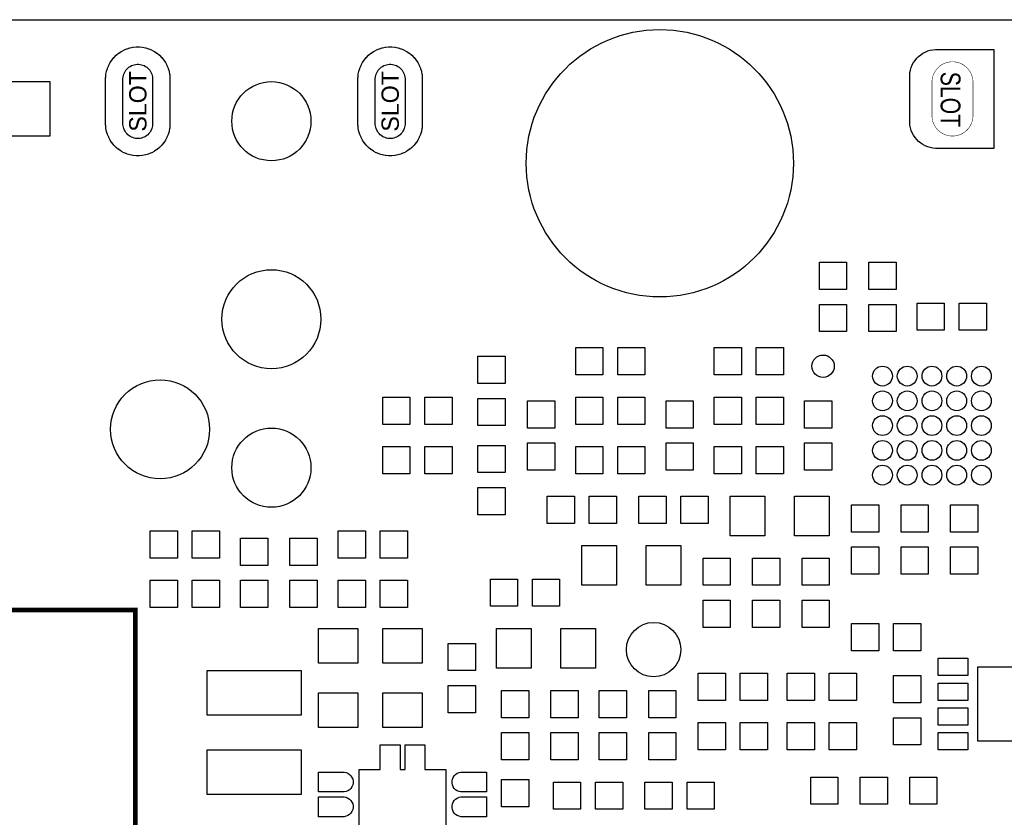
# Model space of a CAD drawing. Header units: metres. Extents: x -5.5 to 63.5, y -3.5 to 57.5.
# Tile 7 of 9: x 18.7 to 38.6, y 41.4 to 57.5. Entities that reach past the tile are written whole.
import ezdxf
from ezdxf.enums import TextEntityAlignment as Align

# ---------------------------------------------------------------- set-up
doc = ezdxf.new("R2010")
doc.units = ezdxf.units.M

msp = doc.modelspace()

# ---------------------------------------------------------------- linework, layer by layer
at = {"layer": 'BOARD_OUTLINE'}
for points in [[(-2.5, 57.5), (38.8, 57.5)], [(21.33281, 56.40116), (21.34136, 56.37297), (21.34711, 56.34406), (21.35, 56.31474), (21.35, 55.38524), (21.34711, 55.35594), (21.34136, 55.32703), (21.3328, 55.29882), (21.32152, 55.27159), (21.30762, 55.24558), (21.29125, 55.22107), (21.27255, 55.19829), (21.25171, 55.17745), (21.22893, 55.15875), (21.20442, 55.14238), (21.17841, 55.12848), (21.15118, 55.1172), (21.12297, 55.10864), (21.09406, 55.10289), (21.06474, 55.1), (21.03526, 55.1), (21.00594, 55.10289), (20.97703, 55.10864), (20.94882, 55.1172), (20.92159, 55.12848), (20.89558, 55.14238), (20.87107, 55.15875), (20.84829, 55.17745), (20.82745, 55.19829), (20.80875, 55.22107), (20.79238, 55.24558), (20.77848, 55.27159), (20.7672, 55.29882), (20.75864, 55.32703), (20.75289, 55.35594), (20.75, 55.38526), (20.75, 56.31474), (20.75289, 56.34406), (20.75864, 56.37297), (20.7672, 56.40118), (20.77848, 56.42841), (20.79238, 56.45442), (20.80875, 56.47893), (20.82745, 56.50171), (20.84829, 56.52255), (20.87107, 56.54125), (20.89558, 56.55762), (20.92159, 56.57152), (20.94882, 56.5828), (20.97703, 56.59136), (21.00594, 56.59711), (21.03526, 56.6), (21.06474, 56.6), (21.09406, 56.59711), (21.12297, 56.59136), (21.15118, 56.5828), (21.17841, 56.57152), (21.20442, 56.55762), (21.22893, 56.54125), (21.25171, 56.52255), (21.27255, 56.50171), (21.29125, 56.47893), (21.30762, 56.45442), (21.32152, 56.42841), (21.33281, 56.40116)], [(26.43281, 56.40116), (26.44136, 56.37297), (26.44711, 56.34406), (26.45, 56.31474), (26.45, 55.38524), (26.44711, 55.35594), (26.44136, 55.32703), (26.4328, 55.29882), (26.42152, 55.27159), (26.40762, 55.24558), (26.39125, 55.22107), (26.37255, 55.19829), (26.35171, 55.17745), (26.32893, 55.15875), (26.30442, 55.14238), (26.27841, 55.12848), (26.25118, 55.1172), (26.22297, 55.10864), (26.19406, 55.10289), (26.16474, 55.1), (26.13526, 55.1), (26.10594, 55.10289), (26.07703, 55.10864), (26.04882, 55.1172), (26.02159, 55.12848), (25.99558, 55.14238), (25.97107, 55.15875), (25.94829, 55.17745), (25.92745, 55.19829), (25.90875, 55.22107), (25.89238, 55.24558), (25.87848, 55.27159), (25.8672, 55.29882), (25.85864, 55.32703), (25.85289, 55.35594), (25.85, 55.38526), (25.85, 56.31474), (25.85289, 56.34406), (25.85864, 56.37297), (25.8672, 56.40118), (25.87848, 56.42841), (25.89238, 56.45442), (25.90875, 56.47893), (25.92745, 56.50171), (25.94829, 56.52255), (25.97107, 56.54125), (25.99558, 56.55762), (26.02159, 56.57152), (26.04882, 56.5828), (26.07703, 56.59136), (26.10594, 56.59711), (26.13526, 56.6), (26.16474, 56.6), (26.19406, 56.59711), (26.22297, 56.59136), (26.25118, 56.5828), (26.27841, 56.57152), (26.30442, 56.55762), (26.32893, 56.54125), (26.35171, 56.52255), (26.37255, 56.50171), (26.39125, 56.47893), (26.40762, 56.45442), (26.42152, 56.42841), (26.43281, 56.40116)]]:
    msp.add_lwpolyline(points, dxfattribs=at)
at = {"layer": 'BOARD_OUTLINE', "const_width": 0.01}
msp.add_lwpolyline([(37.93, 56.23501), (37.92975, 56.25538), (37.92576, 56.29593), (37.91782, 56.3359), (37.90599, 56.37489), (37.8904, 56.41253), (37.8712, 56.44847), (37.84857, 56.48235), (37.82272, 56.51385), (37.79391, 56.54267), (37.76242, 56.56852), (37.72854, 56.59116), (37.69261, 56.61037), (37.65496, 56.62597), (37.61597, 56.6378), (37.57601, 56.64575), (37.53546, 56.64975), (37.51499, 56.65), (37.49462, 56.64975), (37.45407, 56.64576), (37.4141, 56.63782), (37.37511, 56.62599), (37.33747, 56.6104), (37.30153, 56.5912), (37.26765, 56.56857), (37.23615, 56.54272), (37.20733, 56.51391), (37.18148, 56.48242), (37.15884, 56.44854), (37.13963, 56.41261), (37.12403, 56.37496), (37.1122, 56.33597), (37.10425, 56.29601), (37.10025, 56.25546), (37.1, 56.23501), (37.1, 55.56499), (37.10025, 55.54462), (37.10424, 55.50407), (37.11218, 55.4641), (37.12401, 55.42511), (37.1396, 55.38747), (37.1588, 55.35153), (37.18143, 55.31765), (37.20728, 55.28615), (37.23609, 55.25733), (37.26758, 55.23148), (37.30146, 55.20884), (37.33739, 55.18963), (37.37504, 55.17403), (37.41403, 55.1622), (37.45399, 55.15425), (37.49454, 55.15025), (37.51501, 55.15), (37.53538, 55.15025), (37.57593, 55.15424), (37.6159, 55.16218), (37.65489, 55.17401), (37.69253, 55.1896), (37.72847, 55.2088), (37.76235, 55.23143), (37.79385, 55.25728), (37.82267, 55.28609), (37.84852, 55.31758), (37.87116, 55.35146), (37.89037, 55.38739), (37.90597, 55.42504), (37.9178, 55.46403), (37.92575, 55.50399), (37.92975, 55.54454), (37.93, 55.56499), (37.93, 56.23501)], dxfattribs=at)
at = {"layer": 'SOLDER_MASK'}
for points in [[(21.7, 56.32703), (21.7, 55.3656), (21.69952, 55.36319), (21.69398, 55.30696), (21.69326, 55.30211), (21.68176, 55.24429), (21.68057, 55.23952), (21.66345, 55.1831), (21.66179, 55.17848), (21.63923, 55.12402), (21.63714, 55.11959), (21.60935, 55.0676), (21.60683, 55.06339), (21.57408, 55.01437), (21.57115, 55.01043), (21.53375, 54.96486), (21.53046, 54.96122), (21.48878, 54.91954), (21.48514, 54.91625), (21.43957, 54.87885), (21.43563, 54.87592), (21.38661, 54.84317), (21.3824, 54.84065), (21.33041, 54.81286), (21.32598, 54.81077), (21.27152, 54.78821), (21.2669, 54.78655), (21.21048, 54.76943), (21.20571, 54.76824), (21.14789, 54.75674), (21.14304, 54.75602), (21.08438, 54.75024), (21.07948, 54.75), (21.02052, 54.75), (21.01562, 54.75024), (20.95696, 54.75602), (20.95211, 54.75674), (20.89429, 54.76824), (20.88952, 54.76943), (20.8331, 54.78655), (20.82848, 54.78821), (20.77402, 54.81077), (20.76959, 54.81286), (20.7176, 54.84065), (20.71339, 54.84317), (20.66437, 54.87592), (20.66043, 54.87885), (20.61486, 54.91625), (20.61122, 54.91954), (20.56954, 54.96122), (20.56625, 54.96486), (20.52885, 55.01043), (20.52592, 55.01437), (20.49317, 55.06339), (20.49065, 55.0676), (20.46286, 55.11959), (20.46077, 55.12402), (20.43821, 55.17848), (20.43655, 55.1831), (20.41943, 55.23952), (20.41824, 55.24429), (20.40674, 55.30211), (20.40602, 55.30696), (20.40024, 55.36562), (20.4, 55.37052), (20.4, 56.32948), (20.40024, 56.33438), (20.40602, 56.39304), (20.40674, 56.39789), (20.41824, 56.45571), (20.41943, 56.46048), (20.43655, 56.5169), (20.43821, 56.52152), (20.46077, 56.57598), (20.46286, 56.58041), (20.49065, 56.6324), (20.49317, 56.63661), (20.52592, 56.68563), (20.52885, 56.68957), (20.56625, 56.73514), (20.56954, 56.73878), (20.61122, 56.78046), (20.61486, 56.78375), (20.66043, 56.82115), (20.66437, 56.82408), (20.71339, 56.85683), (20.7176, 56.85935), (20.76959, 56.88714), (20.77402, 56.88923), (20.82848, 56.91179), (20.8331, 56.91345), (20.88952, 56.93057), (20.89429, 56.93176), (20.95211, 56.94326), (20.95696, 56.94398), (21.01562, 56.94976), (21.02052, 56.95), (21.07948, 56.95), (21.08438, 56.94976), (21.14304, 56.94398), (21.14789, 56.94326), (21.20571, 56.93176), (21.21048, 56.93057), (21.2669, 56.91345), (21.27152, 56.91179), (21.32598, 56.88923), (21.33041, 56.88714), (21.3824, 56.85935), (21.38661, 56.85683), (21.43563, 56.82408), (21.43957, 56.82115), (21.48514, 56.78375), (21.48878, 56.78046), (21.53046, 56.73878), (21.53375, 56.73514), (21.57115, 56.68957), (21.57408, 56.68563), (21.60683, 56.63661), (21.60935, 56.6324), (21.63714, 56.58041), (21.63923, 56.57598), (21.66179, 56.52152), (21.66345, 56.5169), (21.68057, 56.46048), (21.68176, 56.45571), (21.69326, 56.39789), (21.69398, 56.39304), (21.70024, 56.32948), (21.7, 56.32703)], [(26.8, 56.32703), (26.8, 55.3656), (26.79952, 55.36319), (26.79398, 55.30696), (26.79326, 55.30211), (26.78176, 55.24429), (26.78057, 55.23952), (26.76345, 55.1831), (26.76179, 55.17848), (26.73923, 55.12402), (26.73714, 55.11959), (26.70935, 55.0676), (26.70683, 55.06339), (26.67408, 55.01437), (26.67115, 55.01043), (26.63375, 54.96486), (26.63046, 54.96122), (26.58878, 54.91954), (26.58514, 54.91625), (26.53957, 54.87885), (26.53563, 54.87592), (26.48661, 54.84317), (26.4824, 54.84065), (26.43041, 54.81286), (26.42598, 54.81077), (26.37152, 54.78821), (26.3669, 54.78655), (26.31048, 54.76943), (26.30571, 54.76824), (26.24789, 54.75674), (26.24304, 54.75602), (26.18438, 54.75024), (26.17948, 54.75), (26.12052, 54.75), (26.11562, 54.75024), (26.05696, 54.75602), (26.05211, 54.75674), (25.99429, 54.76824), (25.98952, 54.76943), (25.9331, 54.78655), (25.92848, 54.78821), (25.87402, 54.81077), (25.86959, 54.81286), (25.8176, 54.84065), (25.81339, 54.84317), (25.76437, 54.87592), (25.76043, 54.87885), (25.71486, 54.91625), (25.71122, 54.91954), (25.66954, 54.96122), (25.66625, 54.96486), (25.62885, 55.01043), (25.62592, 55.01437), (25.59317, 55.06339), (25.59065, 55.0676), (25.56286, 55.11959), (25.56077, 55.12402), (25.53821, 55.17848), (25.53655, 55.1831), (25.51943, 55.23952), (25.51824, 55.24429), (25.50674, 55.30211), (25.50602, 55.30696), (25.50024, 55.36562), (25.5, 55.37052), (25.5, 56.32948), (25.50024, 56.33438), (25.50602, 56.39304), (25.50674, 56.39789), (25.51824, 56.45571), (25.51943, 56.46048), (25.53655, 56.5169), (25.53821, 56.52152), (25.56077, 56.57598), (25.56286, 56.58041), (25.59065, 56.6324), (25.59317, 56.63661), (25.62592, 56.68563), (25.62885, 56.68957), (25.66625, 56.73514), (25.66954, 56.73878), (25.71122, 56.78046), (25.71486, 56.78375), (25.76043, 56.82115), (25.76437, 56.82408), (25.81339, 56.85683), (25.8176, 56.85935), (25.86959, 56.88714), (25.87402, 56.88923), (25.92848, 56.91179), (25.9331, 56.91345), (25.98952, 56.93057), (25.99429, 56.93176), (26.05211, 56.94326), (26.05696, 56.94398), (26.11562, 56.94976), (26.12052, 56.95), (26.17948, 56.95), (26.18438, 56.94976), (26.24304, 56.94398), (26.24789, 56.94326), (26.30571, 56.93176), (26.31048, 56.93057), (26.3669, 56.91345), (26.37152, 56.91179), (26.42598, 56.88923), (26.43041, 56.88714), (26.4824, 56.85935), (26.48661, 56.85683), (26.53563, 56.82408), (26.53957, 56.82115), (26.58514, 56.78375), (26.58878, 56.78046), (26.63046, 56.73878), (26.63375, 56.73514), (26.67115, 56.68957), (26.67408, 56.68563), (26.70683, 56.63661), (26.70935, 56.6324), (26.73714, 56.58041), (26.73923, 56.57598), (26.76179, 56.52152), (26.76345, 56.5169), (26.78057, 56.46048), (26.78176, 56.45571), (26.79326, 56.39789), (26.79398, 56.39304), (26.80024, 56.32948), (26.8, 56.32703)], [(38.35, 54.9), (37.19999, 54.9), (37.17296, 54.90034), (37.11921, 54.90564), (37.06625, 54.91617), (37.01457, 54.93185), (36.96468, 54.95252), (36.91705, 54.97798), (36.87215, 55.00798), (36.8304, 55.04224), (36.79222, 55.08043), (36.75796, 55.12217), (36.72796, 55.16708), (36.7025, 55.21471), (36.68183, 55.2646), (36.66616, 55.31628), (36.65562, 55.36924), (36.65033, 55.42299), (36.65, 55.44999), (36.65, 56.35001), (36.65034, 56.37704), (36.65564, 56.43079), (36.66617, 56.48375), (36.68185, 56.53543), (36.70252, 56.58532), (36.72798, 56.63295), (36.75798, 56.67785), (36.79224, 56.7196), (36.83043, 56.75778), (36.87217, 56.79204), (36.91708, 56.82204), (36.96471, 56.8475), (37.0146, 56.86817), (37.06628, 56.88384), (37.11924, 56.89438), (37.17299, 56.89967), (37.19999, 56.9), (38.35, 56.9), (38.35, 54.9)]]:
    msp.add_lwpolyline(points, dxfattribs=at)
msp.add_circle((31.6, 54.6), 2.7, dxfattribs=at)
at = {"layer": 'SOLDER_MASK_2'}
for points in [[(19.275, 56.25), (19.275, 55.15), (18.175, 55.15), (18.175, 56.25), (19.275, 56.25)], [(34.825, 52.6), (35.375, 52.6), (35.375, 52.05), (34.825, 52.05), (34.825, 52.6)], [(35.825, 52.6), (36.375, 52.6), (36.375, 52.05), (35.825, 52.05), (35.825, 52.6)], [(35.375, 51.2), (34.825, 51.2), (34.825, 51.75), (35.375, 51.75), (35.375, 51.2)], [(36.375, 51.2), (35.825, 51.2), (35.825, 51.75), (36.375, 51.75), (36.375, 51.2)], [(36.8, 51.225), (36.8, 51.775), (37.35, 51.775), (37.35, 51.225), (36.8, 51.225)], [(38.2, 51.775), (38.2, 51.225), (37.65, 51.225), (37.65, 51.775), (38.2, 51.775)], [(29.9, 50.325), (29.9, 50.875), (30.45, 50.875), (30.45, 50.325), (29.9, 50.325)], [(31.3, 50.875), (31.3, 50.325), (30.75, 50.325), (30.75, 50.875), (31.3, 50.875)], [(32.7, 50.325), (32.7, 50.875), (33.25, 50.875), (33.25, 50.325), (32.7, 50.325)], [(34.1, 50.875), (34.1, 50.325), (33.55, 50.325), (33.55, 50.875), (34.1, 50.875)], [(27.925, 50.7), (28.475, 50.7), (28.475, 50.15), (27.925, 50.15), (27.925, 50.7)], [(26, 49.325), (26, 49.875), (26.55, 49.875), (26.55, 49.325), (26, 49.325)], [(27.4, 49.875), (27.4, 49.325), (26.85, 49.325), (26.85, 49.875), (27.4, 49.875)], [(28.475, 49.3), (27.925, 49.3), (27.925, 49.85), (28.475, 49.85), (28.475, 49.3)], [(28.925, 49.8), (29.475, 49.8), (29.475, 49.25), (28.925, 49.25), (28.925, 49.8)], [(29.9, 49.325), (29.9, 49.875), (30.45, 49.875), (30.45, 49.325), (29.9, 49.325)], [(31.3, 49.875), (31.3, 49.325), (30.75, 49.325), (30.75, 49.875), (31.3, 49.875)], [(31.725, 49.8), (32.275, 49.8), (32.275, 49.25), (31.725, 49.25), (31.725, 49.8)], [(32.7, 49.325), (32.7, 49.875), (33.25, 49.875), (33.25, 49.325), (32.7, 49.325)], [(34.1, 49.875), (34.1, 49.325), (33.55, 49.325), (33.55, 49.875), (34.1, 49.875)], [(34.525, 49.8), (35.075, 49.8), (35.075, 49.25), (34.525, 49.25), (34.525, 49.8)], [(26, 48.325), (26, 48.875), (26.55, 48.875), (26.55, 48.325), (26, 48.325)], [(27.4, 48.875), (27.4, 48.325), (26.85, 48.325), (26.85, 48.875), (27.4, 48.875)], [(27.925, 48.9), (28.475, 48.9), (28.475, 48.35), (27.925, 48.35), (27.925, 48.9)], [(29.475, 48.4), (28.925, 48.4), (28.925, 48.95), (29.475, 48.95), (29.475, 48.4)], [(29.9, 48.325), (29.9, 48.875), (30.45, 48.875), (30.45, 48.325), (29.9, 48.325)], [(31.3, 48.875), (31.3, 48.325), (30.75, 48.325), (30.75, 48.875), (31.3, 48.875)], [(32.275, 48.4), (31.725, 48.4), (31.725, 48.95), (32.275, 48.95), (32.275, 48.4)], [(32.7, 48.325), (32.7, 48.875), (33.25, 48.875), (33.25, 48.325), (32.7, 48.325)], [(34.1, 48.875), (34.1, 48.325), (33.55, 48.325), (33.55, 48.875), (34.1, 48.875)], [(35.075, 48.4), (34.525, 48.4), (34.525, 48.95), (35.075, 48.95), (35.075, 48.4)], [(28.475, 47.5), (27.925, 47.5), (27.925, 48.05), (28.475, 48.05), (28.475, 47.5)], [(29.325, 47.325), (29.325, 47.875), (29.875, 47.875), (29.875, 47.325), (29.325, 47.325)], [(30.725, 47.875), (30.725, 47.325), (30.175, 47.325), (30.175, 47.875), (30.725, 47.875)], [(31.175, 47.325), (31.175, 47.875), (31.725, 47.875), (31.725, 47.325), (31.175, 47.325)], [(32.575, 47.875), (32.575, 47.325), (32.025, 47.325), (32.025, 47.875), (32.575, 47.875)], [(33.025, 47.075), (33.025, 47.875), (33.725, 47.875), (33.725, 47.075), (33.025, 47.075)], [(35.025, 47.875), (35.025, 47.075), (34.325, 47.075), (34.325, 47.875), (35.025, 47.875)], [(35.475, 47.7), (36.025, 47.7), (36.025, 47.15), (35.475, 47.15), (35.475, 47.7)], [(36.475, 47.7), (37.025, 47.7), (37.025, 47.15), (36.475, 47.15), (36.475, 47.7)], [(37.475, 47.7), (38.025, 47.7), (38.025, 47.15), (37.475, 47.15), (37.475, 47.7)], [(21.3, 46.625), (21.3, 47.175), (21.85, 47.175), (21.85, 46.625), (21.3, 46.625)], [(22.7, 47.175), (22.7, 46.625), (22.15, 46.625), (22.15, 47.175), (22.7, 47.175)], [(25.1, 46.625), (25.1, 47.175), (25.65, 47.175), (25.65, 46.625), (25.1, 46.625)], [(26.5, 47.175), (26.5, 46.625), (25.95, 46.625), (25.95, 47.175), (26.5, 47.175)], [(23.125, 47.025), (23.675, 47.025), (23.675, 46.475), (23.125, 46.475), (23.125, 47.025)], [(24.125, 47.025), (24.675, 47.025), (24.675, 46.475), (24.125, 46.475), (24.125, 47.025)], [(30.025, 46.075), (30.025, 46.875), (30.725, 46.875), (30.725, 46.075), (30.025, 46.075)], [(32.025, 46.875), (32.025, 46.075), (31.325, 46.075), (31.325, 46.875), (32.025, 46.875)], [(36.025, 46.3), (35.475, 46.3), (35.475, 46.85), (36.025, 46.85), (36.025, 46.3)], [(37.025, 46.3), (36.475, 46.3), (36.475, 46.85), (37.025, 46.85), (37.025, 46.3)], [(38.025, 46.3), (37.475, 46.3), (37.475, 46.85), (38.025, 46.85), (38.025, 46.3)], [(32.475, 46.625), (33.025, 46.625), (33.025, 46.075), (32.475, 46.075), (32.475, 46.625)], [(33.475, 46.625), (34.025, 46.625), (34.025, 46.075), (33.475, 46.075), (33.475, 46.625)], [(34.475, 46.625), (35.025, 46.625), (35.025, 46.075), (34.475, 46.075), (34.475, 46.625)], [(21.3, 45.625), (21.3, 46.175), (21.85, 46.175), (21.85, 45.625), (21.3, 45.625)], [(22.7, 46.175), (22.7, 45.625), (22.15, 45.625), (22.15, 46.175), (22.7, 46.175)], [(23.675, 45.625), (23.125, 45.625), (23.125, 46.175), (23.675, 46.175), (23.675, 45.625)], [(24.675, 45.625), (24.125, 45.625), (24.125, 46.175), (24.675, 46.175), (24.675, 45.625)], [(25.1, 45.625), (25.1, 46.175), (25.65, 46.175), (25.65, 45.625), (25.1, 45.625)], [(26.5, 46.175), (26.5, 45.625), (25.95, 45.625), (25.95, 46.175), (26.5, 46.175)], [(28.175, 45.65), (28.175, 46.2), (28.725, 46.2), (28.725, 45.65), (28.175, 45.65)], [(29.575, 46.2), (29.575, 45.65), (29.025, 45.65), (29.025, 46.2), (29.575, 46.2)], [(33.025, 45.225), (32.475, 45.225), (32.475, 45.775), (33.025, 45.775), (33.025, 45.225)], [(34.025, 45.225), (33.475, 45.225), (33.475, 45.775), (34.025, 45.775), (34.025, 45.225)], [(35.025, 45.225), (34.475, 45.225), (34.475, 45.775), (35.025, 45.775), (35.025, 45.225)], [(24.7, 45.2), (25.5, 45.2), (25.5, 44.5), (24.7, 44.5), (24.7, 45.2)], [(26, 45.2), (26.8, 45.2), (26.8, 44.5), (26, 44.5), (26, 45.2)], [(28.3, 44.4), (28.3, 45.2), (29, 45.2), (29, 44.4), (28.3, 44.4)], [(30.3, 45.2), (30.3, 44.4), (29.6, 44.4), (29.6, 45.2), (30.3, 45.2)], [(35.475, 44.75), (35.475, 45.3), (36.025, 45.3), (36.025, 44.75), (35.475, 44.75)], [(36.875, 45.3), (36.875, 44.75), (36.325, 44.75), (36.325, 45.3), (36.875, 45.3)], [(27.325, 44.9), (27.875, 44.9), (27.875, 44.35), (27.325, 44.35), (27.325, 44.9)], [(37.225, 44.6), (37.825, 44.6), (37.825, 44.25), (37.225, 44.25), (37.225, 44.6)], [(39.525, 44.425), (39.525, 42.925), (38.025, 42.925), (38.025, 44.425), (39.525, 44.425)], [(22.45, 44.35), (24.35, 44.35), (24.35, 43.45), (22.45, 43.45), (22.45, 44.35)], [(32.375, 43.75), (32.375, 44.3), (32.925, 44.3), (32.925, 43.75), (32.375, 43.75)], [(33.775, 44.3), (33.775, 43.75), (33.225, 43.75), (33.225, 44.3), (33.775, 44.3)], [(34.175, 43.75), (34.175, 44.3), (34.725, 44.3), (34.725, 43.75), (34.175, 43.75)], [(35.575, 44.3), (35.575, 43.75), (35.025, 43.75), (35.025, 44.3), (35.575, 44.3)], [(36.325, 44.25), (36.875, 44.25), (36.875, 43.7), (36.325, 43.7), (36.325, 44.25)], [(27.875, 43.5), (27.325, 43.5), (27.325, 44.05), (27.875, 44.05), (27.875, 43.5)], [(37.225, 44.1), (37.825, 44.1), (37.825, 43.75), (37.225, 43.75), (37.225, 44.1)], [(25.5, 43.2), (24.7, 43.2), (24.7, 43.9), (25.5, 43.9), (25.5, 43.2)], [(26.8, 43.2), (26, 43.2), (26, 43.9), (26.8, 43.9), (26.8, 43.2)], [(28.4, 43.95), (28.95, 43.95), (28.95, 43.4), (28.4, 43.4), (28.4, 43.95)], [(29.4, 43.95), (29.95, 43.95), (29.95, 43.4), (29.4, 43.4), (29.4, 43.95)], [(30.375, 43.95), (30.925, 43.95), (30.925, 43.4), (30.375, 43.4), (30.375, 43.95)], [(31.375, 43.95), (31.925, 43.95), (31.925, 43.4), (31.375, 43.4), (31.375, 43.95)], [(37.225, 43.6), (37.825, 43.6), (37.825, 43.25), (37.225, 43.25), (37.225, 43.6)], [(36.875, 42.85), (36.325, 42.85), (36.325, 43.4), (36.875, 43.4), (36.875, 42.85)], [(32.375, 42.75), (32.375, 43.3), (32.925, 43.3), (32.925, 42.75), (32.375, 42.75)], [(33.775, 43.3), (33.775, 42.75), (33.225, 42.75), (33.225, 43.3), (33.775, 43.3)], [(34.175, 42.75), (34.175, 43.3), (34.725, 43.3), (34.725, 42.75), (34.175, 42.75)], [(35.575, 43.3), (35.575, 42.75), (35.025, 42.75), (35.025, 43.3), (35.575, 43.3)], [(28.95, 42.55), (28.4, 42.55), (28.4, 43.1), (28.95, 43.1), (28.95, 42.55)], [(29.95, 42.55), (29.4, 42.55), (29.4, 43.1), (29.95, 43.1), (29.95, 42.55)], [(30.925, 42.55), (30.375, 42.55), (30.375, 43.1), (30.925, 43.1), (30.925, 42.55)], [(31.925, 42.55), (31.375, 42.55), (31.375, 43.1), (31.925, 43.1), (31.925, 42.55)], [(37.225, 43.1), (37.825, 43.1), (37.825, 42.75), (37.225, 42.75), (37.225, 43.1)], [(27.275, 42.35), (27.275, 39.85), (26.85, 39.85), (26.85, 39.35), (26.45, 39.35), (26.45, 39.85), (26.35, 39.85), (26.35, 39.35), (25.95, 39.35), (25.95, 39.85), (25.525, 39.85), (25.525, 42.35), (25.95, 42.35), (25.95, 42.85), (26.35, 42.85), (26.35, 42.35), (26.45, 42.35), (26.45, 42.85), (26.85, 42.85), (26.85, 42.35), (27.275, 42.35)], [(24.35, 41.85), (22.45, 41.85), (22.45, 42.75), (24.35, 42.75), (24.35, 41.85)], [(25.25833, 42.29232), (25.29472, 42.27724), (25.32749, 42.25536), (25.35536, 42.22749), (25.37724, 42.19473), (25.39232, 42.15833), (25.4, 42.11969), (25.4, 42.08031), (25.39232, 42.04167), (25.37724, 42.00528), (25.35536, 41.97251), (25.32749, 41.94464), (25.29473, 41.92276), (25.25833, 41.90768), (25.21969, 41.9), (24.7, 41.9), (24.7, 42.3), (25.21969, 42.3), (25.25833, 42.29232)], [(27.54167, 41.90768), (27.50528, 41.92276), (27.47251, 41.94464), (27.44464, 41.97251), (27.42276, 42.00527), (27.40768, 42.04167), (27.4, 42.08031), (27.4, 42.11969), (27.40768, 42.15833), (27.42276, 42.19472), (27.44464, 42.22749), (27.47251, 42.25536), (27.50527, 42.27724), (27.54167, 42.29232), (27.58031, 42.3), (28.1, 42.3), (28.1, 41.9), (27.58031, 41.9), (27.54167, 41.90768)], [(34.65, 42.2), (35.2, 42.2), (35.2, 41.65), (34.65, 41.65), (34.65, 42.2)], [(35.65, 42.2), (36.2, 42.2), (36.2, 41.65), (35.65, 41.65), (35.65, 42.2)], [(36.65, 42.2), (37.2, 42.2), (37.2, 41.65), (36.65, 41.65), (36.65, 42.2)], [(28.4, 42.15), (28.95, 42.15), (28.95, 41.6), (28.4, 41.6), (28.4, 42.15)], [(29.45, 41.55), (29.45, 42.1), (30, 42.1), (30, 41.55), (29.45, 41.55)], [(30.85, 42.1), (30.85, 41.55), (30.3, 41.55), (30.3, 42.1), (30.85, 42.1)], [(31.3, 41.55), (31.3, 42.1), (31.85, 42.1), (31.85, 41.55), (31.3, 41.55)], [(32.7, 42.1), (32.7, 41.55), (32.15, 41.55), (32.15, 42.1), (32.7, 42.1)], [(25.25833, 41.79232), (25.29472, 41.77724), (25.32749, 41.75536), (25.35536, 41.72749), (25.37724, 41.69473), (25.39232, 41.65833), (25.4, 41.61969), (25.4, 41.58031), (25.39232, 41.54167), (25.37724, 41.50528), (25.35536, 41.47251), (25.32749, 41.44464), (25.29473, 41.42276), (25.25833, 41.40768), (25.21969, 41.4), (24.7, 41.4), (24.7, 41.8), (25.21969, 41.8), (25.25833, 41.79232)], [(27.54167, 41.40768), (27.50528, 41.42276), (27.47251, 41.44464), (27.44464, 41.47251), (27.42276, 41.50527), (27.40768, 41.54167), (27.4, 41.58031), (27.4, 41.61969), (27.40768, 41.65833), (27.42276, 41.69472), (27.44464, 41.72749), (27.47251, 41.75536), (27.50527, 41.77724), (27.54167, 41.79232), (27.58031, 41.8), (28.1, 41.8), (28.1, 41.4), (27.58031, 41.4), (27.54167, 41.40768)]]:
    msp.add_lwpolyline(points, dxfattribs=at)
at = {"layer": 'SOLDER_MASK_2', "const_width": 0.1}
msp.add_lwpolyline([(15, 39.575), (15, 45.575), (21, 45.575), (21, 39.575), (15, 39.575)], dxfattribs=at)
at = {"layer": 'SOLDER_MASK_2'}
for centre, radius in [((23.75, 55.45), 0.8), ((23.75, 51.45), 1), ((34.9, 50.5), 0.225), ((36.1, 50.3), 0.2), ((36.6, 50.3), 0.2), ((37.1, 50.3), 0.2), ((37.6, 50.3), 0.2), ((38.1, 50.3), 0.2), ((21.5, 49.225), 1), ((36.1, 49.8), 0.2), ((36.6, 49.8), 0.2), ((37.1, 49.8), 0.2), ((37.6, 49.8), 0.2), ((38.1, 49.8), 0.2), ((36.1, 49.3), 0.2), ((36.6, 49.3), 0.2), ((37.1, 49.3), 0.2), ((37.6, 49.3), 0.2), ((38.1, 49.3), 0.2), ((23.75, 48.45), 0.8), ((36.1, 48.8), 0.2), ((36.6, 48.8), 0.2), ((37.1, 48.8), 0.2), ((37.6, 48.8), 0.2), ((38.1, 48.8), 0.2), ((36.1, 48.3), 0.2), ((36.6, 48.3), 0.2), ((37.1, 48.3), 0.2), ((37.6, 48.3), 0.2), ((38.1, 48.3), 0.2), ((31.475, 44.775), 0.55)]:
    msp.add_circle(centre, radius, dxfattribs=at)

# ---------------------------------------------------------------- texts
at = {"layer": 'BOARD_OUTLINE'}
for p in [(21.05, 55.85), (26.15, 55.85)]:
    msp.add_text('SLOT', height=0.35, rotation=90, dxfattribs=at).set_placement(p, align=Align.MIDDLE_CENTER)
at = {"layer": 'BOARD_OUTLINE', "width": 0.8}
msp.add_text('SLOT', height=0.4, rotation=270, dxfattribs=at).set_placement((37.47564, 55.88924), align=Align.MIDDLE_CENTER)

doc.saveas('drawing.dxf')
